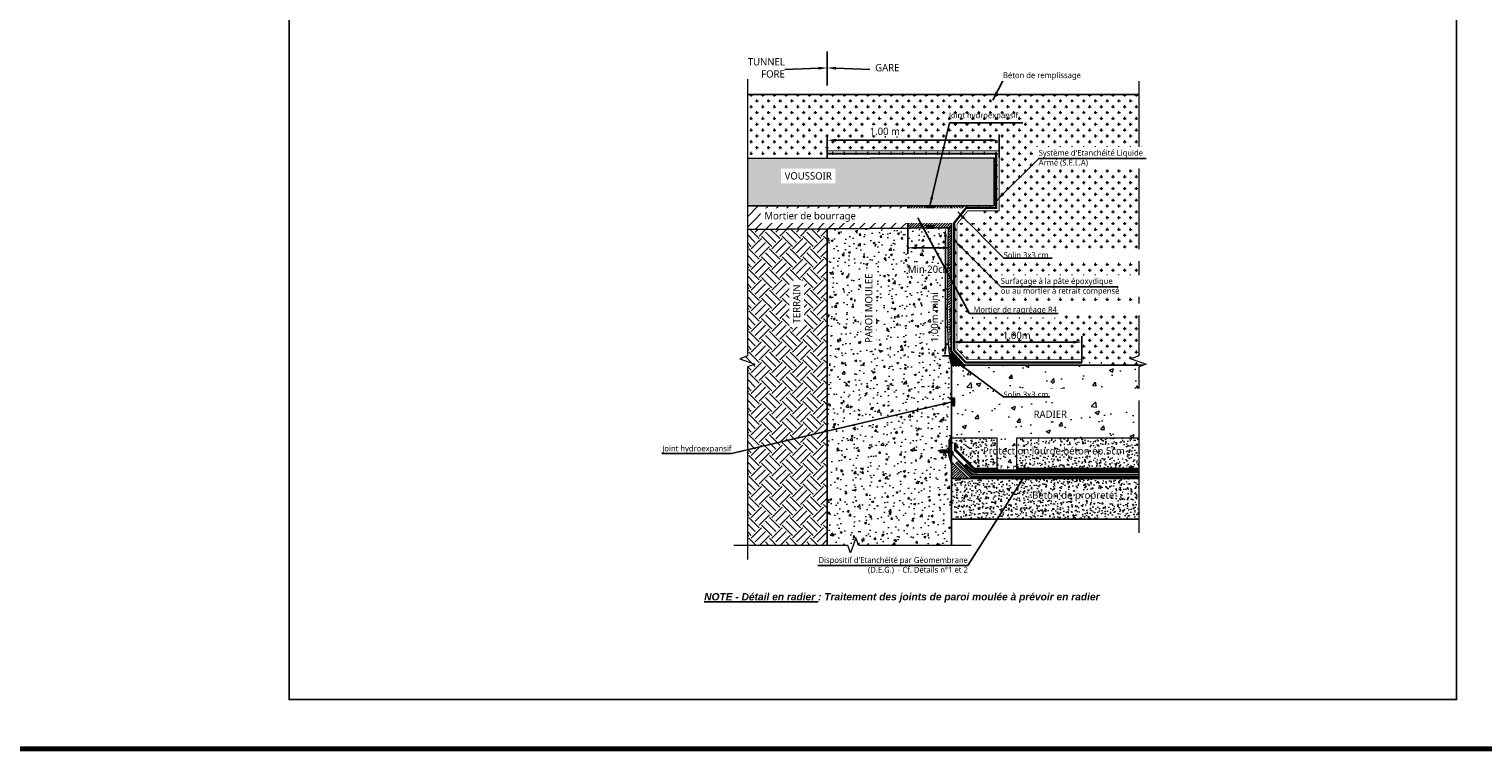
# Model space of a CAD drawing. Header units: millimetres. Extents: x -3314 to 21255525, y -15000 to 1735000.
# Tile 12 of 108: x 13092 to 13590, y 6215 to 6461. Entities that reach past the tile are written whole.
import ezdxf
from ezdxf import colors
from ezdxf.entities.mleader import LeaderData, LeaderLine
from ezdxf.math import Vec2, Vec3

# ---------------------------------------------------------------- set-up
doc = ezdxf.new("R2010")
doc.units = ezdxf.units.MM
for name, pattern in [('CACHE', [0.375, 0.25, -0.125]), ('CACHE2', [0.1875, 0.125, -0.0625]), ('CONTINU', [0])]:
    doc.linetypes.add(name, pattern=pattern)
for name, color, linetype, lineweight in [('Dessin_AXE', 8, 'Continuous', 5), ('Dessin_HACHURES', 253, 'Continuous', 9), ('Matériel_Joint Hydroexpansif', 140, 'CACHE', 0), ('Produit_Enduit de protection au feu', 6, 'Continuous', 0), ('SYSTEME_DEG_ Geomembrane SYNTHETIQUE', 1, 'Continuous', 9), ('SYSTEME_DEG_Protection inferieure', 3, 'Continuous', 5), ('SYSTEME_DEG_Protection superieure', 5, 'Continuous', 9), ("SYSTEME_FPM_Feuille Bitume + enduit d'imperméabilisation", 4, 'Continuous', 9), ('SYSTEME_S.E.L.A', 210, 'CACHE', 0)]:
    doc.layers.add(name, color=color, linetype=linetype, lineweight=lineweight)
for name, color, linetype in [('Dessin_COTATIONS', 7, 'Continuous'), ('Dessin_TEXTES', 7, 'CONTINU'), ('L1', 7, 'Continuous'), ('Matériel_Profilé de compartimentage', 7, 'Continuous'), ('Matériel_Profilé PM200', 40, 'Continuous')]:
    doc.layers.add(name, color=color, linetype=linetype)
doc.styles.add('Arial', font='segoeui.ttf')
doc.styles.add('txt-moyen', font='segoeui.ttf')
doc.linetypes.add('ISOLATION', pattern='A,0.0001,-0.1,[134,ltypeshp.shx,S=0.1,R=0,X=-0.1,Y=0],-0.2,[134,ltypeshp.shx,S=0.1,R=180,X=0.1,Y=0],-0.1', length=0.4001)
doc.dimstyles.new('1000F2', dxfattribs={"dimscale": 10, "dimtxt": 0.25, "dimasz": 0.3, "dimexe": 0.2, "dimexo": 0, "dimgap": 0.1, "dimtad": 1, "dimzin": 0, "dimdsep": 46, "dimtxsty": 'txt-moyen', "dimcen": 0.1, "dimclrd": 256, "dimclre": 256, "dimclrt": 256, "dimazin": 0, "dimtfac": 1, "dimtmove": 2, "dimatfit": 3, "dimfxl": 1, "dimtolj": 1, "dimtzin": 0, "dimlwd": -1, "dimlwe": -1, "dimarcsym": 0})
pattern_1 = [(50, (13125.308, 3414.9476), (3.586301, -0.3137607), [0.375, -4.125]), (355, (13125.308, 3414.9476), (-0.6937567, 3.7609607), [0.3, -3.3]), (100.45144, (13125.607, 3414.9215), (2.8925442, 3.4472), [0.318701, -3.5057106]), (46.1842, (13125.308, 3415.9476), (5.3362067, -0.8275964), [0.5625, -6.1875]), (96.63564, (13125.753, 3415.8786), (4.67331, 4.870593), [0.478052, -5.258569]), (351.18416, (13125.308, 3415.9476), (4.67331, 4.870593), [0.45, -4.95]), (21, (13125.808, 3415.6976), (2.9845353, -2.0130945), [0.375, -4.125]), (326, (13125.808, 3415.6976), (1.2165767, 3.62575), [0.3, -3.3]), (71.45144, (13126.057, 3415.53), (4.201112, 1.6126558), [0.318701, -3.5057106]), (37.5, (13125.3081, 3414.9476), (0.0607993, 1.66446927), [0, -3.26, 0, -3.35, 0, -3.3125]), (7.5, (13125.3081, 3414.9476), (1.3153477, 1.9720586), [0, -1.91, 0, -3.185, 0, -1.2625]), (327.5, (13124.1931, 3414.9476), (2.6691122, -0.11277436), [0, -1.25, 0, -3.9, 0, -5.175]), (317.5, (13123.6931, 3414.9476), (2.9159308, 0.500525), [0, -1.625, 0, -2.59, 0, -3.675])]

# ---------------------------------------------------------------- blocks, each defined once
blk = doc.blocks.new('*D5')
at = {"layer": 'Defpoints', "color": 0, "transparency": 16777216}
for p in [(13424.54, 6423.35), (13365.63, 6417.19), (13424.54, 6417.31)]:
    blk.add_point(p, dxfattribs=at)
at = {"layer": 'Dessin_COTATIONS', "transparency": 16777216}
for p, q in [((13365.63, 6417.19), (13365.63, 6425.35)), ((13368.63, 6423.35), (13421.54, 6423.35)), ((13424.54, 6417.31), (13424.54, 6425.35))]:
    blk.add_line(p, q, dxfattribs=at)
for points in [[(13368.63, 6423.85), (13368.63, 6422.85), (13365.63, 6423.35)], [(13421.54, 6422.85), (13421.54, 6423.85), (13424.54, 6423.35)]]:
    blk.add_solid(points, dxfattribs=at)
at = {"layer": 'Dessin_COTATIONS', "transparency": 16777216, "insert": (13385.36, 6426.37), "char_height": 2.5, "attachment_point": 5, "style": 'txt-moyen'}
blk.add_mtext('\\A1;1.00 m', dxfattribs=at)
blk = doc.blocks.new('*D6')
at = {"layer": 'Defpoints', "color": 0, "transparency": 16777216}
for p in [(13408.26, 6393.3), (13406.11, 6349.57), (13408.26, 6349.57)]:
    blk.add_point(p, dxfattribs=at)
at = {"layer": 'Dessin_COTATIONS', "transparency": 16777216}
for p, q in [((13407.76, 6393.3), (13405.11, 6393.3)), ((13406.11, 6390.3), (13406.11, 6352.57)), ((13407.76, 6349.57), (13405.11, 6349.57))]:
    blk.add_line(p, q, dxfattribs=at)
for points in [[(13406.61, 6390.3), (13405.61, 6390.3), (13406.11, 6393.3)], [(13405.61, 6352.57), (13406.61, 6352.57), (13406.11, 6349.57)]]:
    blk.add_solid(points, dxfattribs=at)
at = {"layer": 'Dessin_COTATIONS', "transparency": 16777216, "insert": (13402.61, 6362.75), "char_height": 2.5, "attachment_point": 5, "rotation": 90, "style": 'txt-moyen'}
blk.add_mtext('\\A1;1;00m mini', dxfattribs=at)
blk = doc.blocks.new('*D106')
at = {"layer": 'Defpoints', "color": 0, "transparency": 16777216}
for p in [(13393.21, 6393.3), (13408.26, 6393.3), (13393.21, 6386.5)]:
    blk.add_point(p, dxfattribs=at)
at = {"layer": 'Dessin_COTATIONS', "transparency": 16777216}
for p, q in [((13393.21, 6393.3), (13393.21, 6384.5)), ((13408.26, 6393.3), (13408.26, 6384.5)), ((13405.26, 6386.5), (13396.21, 6386.5))]:
    blk.add_line(p, q, dxfattribs=at)
for points in [[(13396.21, 6387), (13396.21, 6386), (13393.21, 6386.5)], [(13405.26, 6386), (13405.26, 6387), (13408.26, 6386.5)]]:
    blk.add_solid(points, dxfattribs=at)
at = {"layer": 'Dessin_COTATIONS', "transparency": 16777216, "insert": (13400.73, 6379.17), "char_height": 2.5, "attachment_point": 5, "style": 'txt-moyen'}
blk.add_mtext('\\A1;Min 20cm', dxfattribs=at)
blk = doc.blocks.new('*D116')
at = {"layer": 'Defpoints', "color": 0, "transparency": 16777216}
for p in [(13452.91, 6354.23), (13408.26, 6346.29), (13452.91, 6347.23)]:
    blk.add_point(p, dxfattribs=at)
at = {"layer": 'Dessin_COTATIONS', "transparency": 16777216}
for p, q in [((13408.26, 6346.29), (13408.26, 6356.23)), ((13452.91, 6347.23), (13452.91, 6356.23)), ((13411.26, 6354.23), (13449.91, 6354.23))]:
    blk.add_line(p, q, dxfattribs=at)
for points in [[(13411.26, 6354.73), (13411.26, 6353.73), (13408.26, 6354.23)], [(13449.91, 6353.73), (13449.91, 6354.73), (13452.91, 6354.23)]]:
    blk.add_solid(points, dxfattribs=at)
at = {"layer": 'Dessin_COTATIONS', "transparency": 16777216, "insert": (13430.58, 6356.51), "char_height": 2.5, "attachment_point": 5, "style": 'txt-moyen'}
blk.add_mtext('\\A1;1.00m', dxfattribs=at)

msp = doc.modelspace()

# ---------------------------------------------------------------- hatches: boundary and pattern name
at = {"layer": 'Dessin_HACHURES', "linetype": 'CONTINU'}
h = msp.add_hatch(color=256, dxfattribs=at)
h.dxf.hatch_style = 1
h.paths.add_polyline_path([(13422.8157, 6400.8356), (13422.8157, 6417.3493), (13338.2608, 6417.1192), (13338.2608, 6400.8356)])
h.paths.add_polyline_path([(13349.2789, 6408.5017), (13368.9651, 6408.5017), (13368.9651, 6413.6535), (13349.2789, 6413.6535)], flags=24)
h = msp.add_hatch(dxfattribs=at)
h.set_pattern_fill('ANSI31', color=256, scale=20)
h.set_pattern_definition([(45, (14134.2335, 3201.4837), (-1.767767, 1.767767), [])])
h.paths.add_polyline_path([(13338.2608, 6400.8356), (13338.2608, 6392.8377), (13393.2077, 6393.0914), (13393.2077, 6400.8356)])
h.paths.add_polyline_path([(13343.2194, 6394.767), (13375.1413, 6394.767), (13375.1413, 6399.9187), (13343.2194, 6399.9187)], flags=24)
h = msp.add_hatch(dxfattribs=at)
h.set_pattern_fill('AR-CONC', color=256)
h.set_pattern_definition([(50, (14134.2335, 3201.4837), (7.172602, -0.627521), [0.75, -8.25]), (355, (14134.2335, 3201.484), (-1.387513, 7.521921), [0.6, -6.6]), (100.45144, (14134.831, 3201.4314), (5.785088, 6.8944), [0.637402, -7.011421]), (46.1842, (14134.2335, 3203.484), (10.672413, -1.655193), [1.125, -12.375]), (96.63564, (14135.123, 3203.346), (9.34662, 9.741186), [0.956103, -10.517138]), (351.18416, (14134.233, 3203.484), (9.34662, 9.741186), [0.9, -9.9]), (21, (14135.2335, 3202.9837), (5.96907, -4.026189), [0.75, -8.25]), (326, (14135.2335, 3202.984), (2.433153, 7.2515), [0.6, -6.6]), (71.45144, (14135.731, 3202.648), (8.402224, 3.225312), [0.637402, -7.011421]), (37.5, (14134.2335, 3201.4837), (0.1215986, 3.3289385), [0, -6.52, 0, -6.7, 0, -6.625]), (7.5, (14134.2335, 3201.4837), (2.6306954, 3.944117), [0, -3.82, 0, -6.37, 0, -2.525]), (327.5, (14132.0035, 3201.4837), (5.3382244, -0.2255487), [0, -2.5, 0, -7.8, 0, -10.35]), (317.5, (14131.0035, 3201.4837), (5.831862, 1.00105), [0, -3.25, 0, -5.18, 0, -7.35])])
h.paths.add_polyline_path([(13408.2557, 6346.2908), (13408.2557, 6393.3008), (13365.635, 6393.0188), (13365.635, 6284.8033), (13408.2557, 6284.8033), (13408.2557, 6312.4776), (13407.3225, 6315.4585), (13407.33, 6316.4383), (13404.296, 6316.4383), (13404.296, 6317.1749), (13407.3357, 6317.1749), (13407.3628, 6320.6953), (13408.2557, 6322.1455)])
h.paths.add_polyline_path([(13404.7348, 6386.7385), (13404.7348, 6397.6952), (13399.583, 6397.6952), (13399.583, 6386.7385)], flags=9)
h.paths.add_polyline_path([(13382.4836, 6351.8385), (13382.4836, 6379.6761), (13377.3319, 6379.6761), (13377.3319, 6351.8385)], flags=24)
at = {"layer": 'Dessin_HACHURES'}
h = msp.add_hatch(dxfattribs=at)
h.set_pattern_fill('ANSI31', color=256, scale=5, style=0)
h.set_pattern_definition([(45, (13531.1411, 7433.1111), (-0.44194174, 0.44194174), [])])
h.paths.add_polyline_path([(13393.2077, 6393.0914), (13393.2077, 6400.8356), (13408.2557, 6400.8356), (13408.2557, 6398.5256), (13408.2557, 6393.2963)])
h = msp.add_hatch(dxfattribs=at)
h.set_pattern_fill('ANSI31', color=256, scale=5, angle=90)
h.set_pattern_definition([(135, (12851.0591, 3286.8322), (-0.44194174, -0.44194174), [])])
h.paths.add_polyline_path([(13408.2557, 6395.9281), (13412.5836, 6400.8356), (13408.2557, 6400.8356)])
at = {"layer": 'Dessin_HACHURES', "linetype": 'CONTINU'}
h = msp.add_hatch(dxfattribs=at)
h.set_pattern_fill('EARTH', color=256, scale=20, angle=45)
h.set_pattern_definition([(45, (14134.2335, 3201.4837), (4e-16, 7.071068), [5, -5]), (45, (14132.9076, 3202.8095), (4e-16, 7.071068), [5, -5]), (45, (14131.582, 3204.1353), (4e-16, 7.071068), [5, -5]), (135, (14131.582, 3205.019), (-7.071068, 9e-16), [5, -5]), (135, (14132.9076, 3206.345), (-7.071068, 9e-16), [5, -5]), (135, (14134.2335, 3207.671), (-7.071068, 9e-16), [5, -5])])
h.paths.add_polyline_path([(13365.635, 6393.0188), (13338.2608, 6392.8377), (13338.2608, 6349.481), (13335.6851, 6348.5435), (13340.8366, 6346.6685), (13338.2608, 6345.731), (13338.2608, 6284.636), (13365.635, 6284.636)])
h.paths.add_polyline_path([(13357.7322, 6359.1127), (13357.7322, 6375.6918), (13352.5804, 6375.6918), (13352.5804, 6359.1127)], flags=24)
at = {"layer": 'Dessin_HACHURES'}
h = msp.add_hatch(dxfattribs=at)
h.set_pattern_fill('ANSI31', color=256, scale=5)
h.set_pattern_definition([(45, (14221.0697, 3193.62544), (-0.44194174, 0.44194174), [])])
edge = h.paths.add_edge_path()
edge.add_line((13408.2557, 6346.2908), (13408.2557, 6393.3008))
edge.add_line((13408.2557, 6393.3008), (13407.209, 6393.2939))
edge.add_spline(control_points=[(13407.209, 6393.2939), (13407.1809, 6390.2419), (13407.165, 6377.9553), (13407.0628, 6355.968), (13408.2557, 6346.2908), (13408.2557, 6346.2908)], knot_values=[5.2918817, 5.2918817, 5.2918817, 5.2918817, 7.45564004, 15.10622075, 18.80133905, 18.80133905, 18.80133905, 18.80133905], degree=3, periodic=0)
at = {"layer": 'Dessin_HACHURES', "lineweight": 70}
h = msp.add_hatch(dxfattribs=at)
h.set_pattern_fill('ANSI31', color=256, scale=0.2, style=0)
h.set_pattern_definition([(45, (17371.75324, 5560.9589), (-0.44901281, 0.44901281), [])])
h.paths.add_polyline_path([(13412.6098, 6346.2908), (13408.2557, 6351.2281), (13408.2557, 6346.2908)])
at = {"layer": 'Dessin_HACHURES'}
h = msp.add_hatch(dxfattribs=at)
h.set_pattern_fill('AR-CONC', color=256, scale=2, style=0)
h.set_pattern_definition([(50, (14134.233, 3201.484), (14.345204, -1.255043), [1.5, -16.5]), (355, (14134.233, 3201.484), (-2.77503, 15.04384), [1.2, -13.2]), (100.45144, (14135.429, 3201.379), (11.570177, 13.7888), [1.274804, -14.02284]), (46.1842, (14134.233, 3205.484), (21.34483, -3.31039), [2.25, -24.75]), (96.6356, (14136.012, 3205.208), (18.69324, 19.48237), [1.9122, -21.03428]), (351.1842, (14134.233, 3205.484), (18.69324, 19.48237), [1.8, -19.8]), (21, (14136.233, 3204.484), (11.93814, -8.052378), [1.5, -16.5]), (326, (14136.233, 3204.484), (4.86631, 14.503), [1.2, -13.2]), (71.45144, (14137.228, 3203.813), (16.80445, 6.450623), [1.274804, -14.02284]), (37.5, (14134.2335, 3201.4837), (0.243197, 6.657877), [0, -13.04, 0, -13.4, 0, -13.25]), (7.5, (14134.2335, 3201.484), (5.26139, 7.888234), [0, -7.64, 0, -12.74, 0, -5.05]), (327.5, (14129.7735, 3201.4837), (10.676449, -0.451097), [0, -5, 0, -15.6, 0, -20.7]), (317.5, (14127.773, 3201.484), (11.663723, 2.0021), [0, -6.5, 0, -10.36, 0, -14.7])])
h.paths.add_polyline_path([(13472.3835, 6345.731), (13473.9215, 6346.2908), (13408.2557, 6346.2908), (13408.2557, 6321.4204), (13472.3835, 6321.4204)])
h.paths.add_polyline_path([(13431.7837, 6325.3867), (13452.0077, 6325.3867), (13452.0077, 6332.5991), (13431.7837, 6332.5991)], flags=24)
at = {"layer": 'Dessin_HACHURES', "linetype": 'ByBlock'}
h = msp.add_hatch(dxfattribs=at)
h.set_pattern_fill('ANSI31', color=256, scale=4)
h.set_pattern_definition([(45, (12531.1411, 9183.1111), (-0.35355339, 0.35355339), [])])
h.paths.add_polyline_path([(13407.3357, 6317.1749), (13408.2557, 6317.1749), (13408.2557, 6322.1455), (13407.3628, 6320.6953)])
h.paths.add_polyline_path([(13408.2557, 6316.4383), (13407.33, 6316.4383), (13407.3225, 6315.4585), (13408.2557, 6312.4776)])
h = msp.add_hatch(dxfattribs=at)
h.set_pattern_fill('AR-CONC', color=256, scale=0.5)
h.set_pattern_definition(pattern_1)
h.paths.add_polyline_path([(13409.7291, 6319.714), (13409.4791, 6319.714), (13408.2557, 6319.714), (13408.2557, 6321.4204), (13423.8416, 6321.4204), (13423.8416, 6311.0712), (13416.1069, 6311.0712), (13409.7291, 6317.412)])
h.paths.add_polyline_path([(13418.3602, 6314.3694), (13468.147, 6314.3694), (13468.147, 6319.5211), (13418.3602, 6319.5211)], flags=9)
h = msp.add_hatch(dxfattribs=at)
h.set_pattern_fill('AR-CONC', color=256, scale=0.5)
h.set_pattern_definition(pattern_1)
h.paths.add_polyline_path([(13430.5774, 6313.5627), (13430.5774, 6321.4204), (13472.3835, 6321.4204), (13472.3835, 6311.0712), (13430.5774, 6311.0712)])
h.paths.add_polyline_path([(13418.3602, 6314.3694), (13468.147, 6314.3694), (13468.147, 6319.5211), (13418.3602, 6319.5211)], flags=9)
at = {"layer": 'Dessin_HACHURES'}
h = msp.add_hatch(dxfattribs=at)
h.set_pattern_fill('AR-CONC', color=256, style=0)
h.set_pattern_definition([(50, (13125.308, 3414.9476), (7.172602, -0.627521), [0.75, -8.25]), (355, (13125.308, 3414.9476), (-1.387513, 7.521921), [0.6, -6.6]), (100.45144, (13125.906, 3414.895), (5.785088, 6.8944), [0.637402, -7.011421]), (46.1842, (13125.308, 3416.948), (10.672413, -1.655193), [1.125, -12.375]), (96.63564, (13126.197, 3416.81), (9.34662, 9.741186), [0.956103, -10.517138]), (351.18416, (13125.308, 3416.948), (9.34662, 9.741186), [0.9, -9.9]), (21, (13126.308, 3416.4476), (5.96907, -4.026189), [0.75, -8.25]), (326, (13126.308, 3416.4476), (2.433153, 7.2515), [0.6, -6.6]), (71.45144, (13126.8055, 3416.112), (8.402224, 3.225312), [0.637402, -7.011421]), (37.5, (13125.308, 3414.9476), (0.1215986, 3.3289385), [0, -6.52, 0, -6.7, 0, -6.625]), (7.5, (13125.308, 3414.9476), (2.6306954, 3.944117), [0, -3.82, 0, -6.37, 0, -2.525]), (327.5, (13123.078, 3414.9476), (5.3382244, -0.2255487), [0, -2.5, 0, -7.8, 0, -10.35]), (317.5, (13122.078, 3414.9476), (5.831862, 1.00105), [0, -3.25, 0, -5.18, 0, -7.35])])
h.paths.add_polyline_path([(13423.8416, 6321.4204), (13430.5774, 6321.4204), (13430.5774, 6311.0712), (13423.8416, 6311.0712)])
h.paths.add_polyline_path([(13418.3602, 6314.3694), (13468.147, 6314.3694), (13468.147, 6319.5211), (13418.3602, 6319.5211)], flags=9)
at = {"layer": 'Dessin_HACHURES', "linetype": 'Continuous'}
h = msp.add_hatch(dxfattribs=at)
h.set_pattern_fill('ANSI31', color=256, scale=5)
h.set_pattern_definition([(45, (12851.0591, 3286.8322), (-0.44194174, 0.44194174), [])])
h.paths.add_polyline_path([(13408.2557, 6313.2164), (13408.2557, 6307.4841), (13413.9879, 6307.4841)])
at = {"layer": 'Dessin_HACHURES'}
h = msp.add_hatch(dxfattribs=at)
h.set_pattern_fill('AR-CONC', color=256, scale=0.5)
h.set_pattern_definition([(50, (12851.059, 3286.8322), (3.586301, -0.3137607), [0.375, -4.125]), (355, (12851.059, 3286.8322), (-0.6937567, 3.7609607), [0.3, -3.3]), (100.45144, (12851.358, 3286.806), (2.8925442, 3.4472), [0.318701, -3.5057106]), (46.1842, (12851.059, 3287.832), (5.3362067, -0.8275964), [0.5625, -6.1875]), (96.63564, (12851.504, 3287.763), (4.67331, 4.870593), [0.478052, -5.258569]), (351.18416, (12851.059, 3287.832), (4.67331, 4.870593), [0.45, -4.95]), (21, (12851.559, 3287.5822), (2.9845353, -2.0130945), [0.375, -4.125]), (326, (12851.559, 3287.5822), (1.2165767, 3.6257502), [0.3, -3.3]), (71.45144, (12851.8078, 3287.4145), (4.201112, 1.6126558), [0.318701, -3.5057106]), (37.5, (12851.0591, 3286.8322), (0.0607993, 1.66446927), [0, -3.26, 0, -3.35, 0, -3.3125]), (7.5, (12851.059, 3286.8322), (1.3153477, 1.9720586), [0, -1.91, 0, -3.185, 0, -1.2625]), (327.5, (12849.9441, 3286.8322), (2.6691122, -0.11277436), [0, -1.25, 0, -3.9, 0, -5.175]), (317.5, (12849.444, 3286.8322), (2.9159308, 0.500525), [0, -1.625, 0, -2.59, 0, -3.675])])
h.paths.add_polyline_path([(13408.2557, 6307.4841), (13408.2557, 6293.6324), (13472.3835, 6293.6324), (13472.3835, 6307.4841)])
h.paths.add_polyline_path([(13435.2503, 6299.2063), (13464.4607, 6299.2063), (13464.4607, 6304.358), (13435.2503, 6304.358)], flags=24)
at = {"layer": 'Matériel_Joint Hydroexpansif'}
for points in [[(13402.2193, 6400.8356), (13402.2193, 6399.7617), (13399.519, 6399.7617), (13399.519, 6400.8356)], [(13402.2623, 6394.335), (13402.2623, 6393.2611), (13399.5621, 6393.2611), (13399.5621, 6394.335)], [(13408.2344, 6335.0851), (13409.3082, 6335.0851), (13409.3082, 6332.3848), (13408.2344, 6332.3848)]]:
    msp.add_hatch(color=256, dxfattribs=at).paths.add_polyline_path(points)

# ---------------------------------------------------------------- linework, layer by layer
at = {"layer": 'Defpoints', "lineweight": 70}
msp.add_line((8721.2504, 6214.9414), (14273.133, 6214.9414), dxfattribs=at)
msp.add_line((8721.2504, 6214.9414), (14273.133, 6214.9414), dxfattribs=at)
at = {"layer": 'Dessin_AXE', "linetype": 'CONTINU'}
msp.add_lwpolyline([(13338.2608, 6444.1992), (13338.2608, 6349.481), (13335.6851, 6348.5435), (13340.8366, 6346.6685), (13338.2608, 6345.731), (13338.2608, 6279.8232)], dxfattribs=at)
at = {"layer": 'Dessin_AXE'}
for points in [[(13472.3835, 6444.1992), (13472.3835, 6349.481), (13469.8078, 6348.5435), (13474.9593, 6346.6685), (13472.3835, 6345.731), (13472.3835, 6288.8799)], [(13414.9034, 6284.636), (13376.4198, 6284.636), (13375.4823, 6287.2118), (13373.6073, 6282.0603), (13372.6698, 6284.636), (13333.6778, 6284.636)]]:
    msp.add_lwpolyline(points, dxfattribs=at)
at = {"layer": 'Dessin_HACHURES', "linetype": 'CONTINU'}
msp.add_line((13338.2608, 6400.8356), (13338.2608, 6392.8377), dxfattribs=at)
at = {"layer": 'Dessin_HACHURES', "linetype": 'ByBlock'}
msp.add_line((13408.2557, 6400.8356), (13408.2557, 6379.7067), dxfattribs=at)
at = {"layer": 'Dessin_TEXTES', "linetype": 'ByBlock'}
msp.add_line((13365.635, 6442.0815), (13365.635, 6453.78), dxfattribs=at)
msp.add_line((13365.635, 6442.0815), (13365.635, 6453.78), dxfattribs=at)
msp.add_line((13365.635, 6442.0815), (13365.635, 6453.78), dxfattribs=at)
at = {"layer": 'L1'}
for p, q in [((13338.2608, 6438.9958), (13472.3835, 6438.9958)), ((13393.2077, 6393.0914), (13393.2077, 6400.8356)), ((13408.2557, 6400.8356), (13408.2557, 6284.8033))]:
    msp.add_line(p, q, dxfattribs=at)
at = {"layer": 'L1', "linetype": 'ByBlock'}
msp.add_line((13422.8157, 6417.3493), (13422.8157, 6400.8356), dxfattribs=at)
at = {"layer": 'L1', "linetype": 'ByBlock', "lineweight": 0}
for p, q in [((13408.2557, 6321.4204), (13423.8416, 6321.4204)), ((13423.8416, 6311.0712), (13423.8416, 6321.4204)), ((13430.5774, 6311.0712), (13430.5774, 6321.4204)), ((13430.5774, 6321.4204), (13472.3835, 6321.4204))]:
    msp.add_line(p, q, dxfattribs=at)
at = {"layer": 'L1', "flags": 128}
for points in [[(13338.2608, 6417.1192), (13422.8157, 6417.3493)], [(13338.2608, 6400.8356), (13422.8157, 6400.8356)], [(13408.2557, 6395.9281), (13412.5836, 6400.8356)], [(13408.2557, 6393.3008), (13338.2608, 6392.8377)], [(13408.2557, 6351.2281), (13412.6098, 6346.2908)], [(13408.2557, 6316.4383), (13408.2557, 6316.4383), (13404.296, 6316.4383), (13404.296, 6316.4383), (13404.296, 6317.1749), (13404.296, 6317.1749), (13408.2557, 6317.1749), (13408.2557, 6317.1749)], [(13472.3835, 6307.4841), (13408.2557, 6307.4841)], [(13408.2557, 6293.6324), (13472.3835, 6293.6324)]]:
    msp.add_lwpolyline(points, dxfattribs=at)
msp.add_lwpolyline([(13365.635, 6284.636), (13365.635, 6393.0412)], close=True, dxfattribs=at)
at = {"layer": 'L1'}
msp.add_lwpolyline([(13473.9215, 6346.2908), (13408.2557, 6346.2908), (13408.2557, 6307.4841), (13472.3835, 6307.4841)], dxfattribs=at)
at = {"layer": 'L1', "linetype": 'ByBlock', "lineweight": 0}
msp.add_lwpolyline([(13408.2557, 6312.4776), (13407.3225, 6315.4585), (13407.3628, 6320.6953), (13408.2557, 6322.1455)], dxfattribs=at)
at = {"layer": 'L1', "lineweight": 0, "flags": 128}
msp.add_lwpolyline([(13408.2557, 6313.2164), (13413.9879, 6307.4841)], dxfattribs=at)
at = {"layer": 'L1', "linetype": 'Continuous', "flags": 128}
for points in [[(13409.6186, 6312.913), (13414.6864, 6307.8745), (13472.3835, 6307.8745)], [(13410.3236, 6313.6221), (13415.0989, 6308.8745), (13472.3835, 6308.8745)]]:
    msp.add_lwpolyline(points, dxfattribs=at)
at = {"layer": 'L1', "lineweight": 5}
msp.add_open_spline([(13408.2557, 6346.2908), (13406.8174, 6352.2053), (13406.9302, 6379.1987), (13407.0858, 6383.74), (13407.1394, 6393.2934)], degree=3, knots=[0, 0, 0, 0, 3.6951183, 10.92978711, 10.92978711, 10.92978711, 10.92978711], dxfattribs=at)
at = {"layer": 'Matériel_Joint Hydroexpansif', "flags": 128}
for points in [[(13399.519, 6400.8356), (13399.519, 6399.7617), (13402.2193, 6399.7617), (13402.2193, 6400.8356)], [(13399.5621, 6394.335), (13399.5621, 6393.2611), (13402.2623, 6393.2611), (13402.2623, 6394.335)], [(13408.2344, 6332.3848), (13409.3082, 6332.3848), (13409.3082, 6335.0851), (13408.2344, 6335.0851)]]:
    msp.add_lwpolyline(points, dxfattribs=at)
at = {"layer": 'Matériel_Profilé de compartimentage', "linetype": 'CONTINU', "const_width": 0.2, "flags": 128}
for points in [[(13425.1598, 6310.6508), (13425.1598, 6311.9102)], [(13427.3094, 6311.9102), (13427.3094, 6310.6508)], [(13429.4024, 6311.9102), (13429.4024, 6310.6508)], [(13431.3143, 6310.6508), (13423.1598, 6310.6508)]]:
    msp.add_lwpolyline(points, dxfattribs=at)
at = {"layer": 'Matériel_Profilé PM200', "linetype": 'CONTINU', "ltscale": 2, "const_width": 0.5, "flags": 128}
msp.add_lwpolyline([(13404.7146, 6316.8066), (13408.2557, 6316.8066, -0.41421356), (13408.7557, 6316.3066), (13408.7557, 6315.7685, 0.19891237), (13408.9021, 6315.4149), (13412.7147, 6311.6024), (13415.078, 6309.2391, 0.19891237), (13415.4315, 6309.0926), (13417.0443, 6309.0926)], format="xyb", dxfattribs=at)
at = {"layer": 'Produit_Enduit de protection au feu', "linetype": 'ByBlock', "ltscale": 0.2, "const_width": 0.3, "flags": 128}
msp.add_lwpolyline([(13410.1107, 6351.8286), (13413.5375, 6348.2324), (13452.9091, 6348.2324)], dxfattribs=at)
at = {"layer": 'SYSTEME_DEG_ Geomembrane SYNTHETIQUE', "ltscale": 0.5, "const_width": 0.5, "flags": 128}
msp.add_lwpolyline([(13472.3835, 6309.8653), (13415.9103, 6309.8653, -0.19891237), (13415.2032, 6310.1582), (13412.9509, 6312.4105)], format="xyb", dxfattribs=at)
at = {"layer": 'SYSTEME_DEG_ Geomembrane SYNTHETIQUE', "linetype": 'ByBlock', "ltscale": 0.1, "flags": 128}
for points in [[(13472.3835, 6309.6153), (13415.9103, 6309.6153, -0.19891237), (13415.0264, 6309.9814), (13412.7741, 6312.2337)], [(13472.3835, 6310.1153), (13415.9103, 6310.1153, -0.19891237), (13415.38, 6310.3349), (13413.1276, 6312.5873)]]:
    msp.add_lwpolyline(points, format="xyb", dxfattribs=at)
at = {"layer": 'SYSTEME_DEG_Protection inferieure', "linetype": 'ISOLATION', "flags": 128}
msp.add_lwpolyline([(13409.9711, 6313.2676), (13414.8927, 6308.3745), (13472.3835, 6308.3745)], dxfattribs=at)
at = {"layer": 'SYSTEME_DEG_Protection superieure', "linetype": 'CACHE2', "ltscale": 0.1, "const_width": 0.5, "flags": 128}
msp.add_lwpolyline([(13430.3627, 6310.8212), (13472.3835, 6310.8212)], dxfattribs=at)
at = {"layer": "SYSTEME_FPM_Feuille Bitume + enduit d'imperméabilisation", "ltscale": 0.1, "const_width": 0.5, "flags": 128}
msp.add_lwpolyline([(13409.4791, 6319.714), (13409.4791, 6317.308), (13416.0037, 6310.8212), (13424.1652, 6310.8212)], dxfattribs=at)
at = {"layer": "SYSTEME_FPM_Feuille Bitume + enduit d'imperméabilisation", "linetype": 'CONTINU', "ltscale": 0.1, "flags": 128}
for points in [[(13409.2291, 6319.714), (13409.2291, 6317.2041), (13415.9006, 6310.5712), (13424.1652, 6310.5712)], [(13409.7291, 6319.714), (13409.7291, 6317.412), (13416.1069, 6311.0712), (13424.1652, 6311.0712)], [(13430.3627, 6311.0712), (13472.3835, 6311.0712)], [(13430.3627, 6310.5712), (13472.3835, 6310.5712)]]:
    msp.add_lwpolyline(points, dxfattribs=at)
at = {"layer": 'SYSTEME_S.E.L.A', "linetype": 'ByBlock', "ltscale": 5, "const_width": 0.75, "flags": 128}
msp.add_lwpolyline([(13408.9976, 6351.5471), (13413.1091, 6347.2324), (13452.9091, 6347.2324)], dxfattribs=at)

# ---------------------------------------------------------------- texts
at = {"layer": 'Dessin_TEXTES'}
for s, insert, char_height, width, attachment_point, style in [('TUNNEL\\PFORE', (13351.0784, 6448.0977), 2.5, 101.5, 6, 'Arial'), ('GARE', (13386.2117, 6449.455), 2.5, 101.5, 2, 'Arial'), ('Joint hydroexpansif', (13431.0284, 6430.2326), 2, 73.895712, 9, 'txt-moyen'), ('RADIER', (13442.0569, 6330.7978), 2.5, 21.399913, 2, 'Arial'), ('Joint hydroexpansif', (13332.8404, 6316.1392), 2, 73.895712, 9, 'txt-moyen'), ('Protection lourde béton ép.5cm', (13443.2758, 6318.2481), 2.5, 101.5, 2, 'Arial'), ('Béton de propreté', (13449.9109, 6303.085), 2.5, 101.5, 2, 'Arial')]:
    msp.add_mtext(s, dxfattribs=dict(at, insert=insert, char_height=char_height, width=width, attachment_point=attachment_point, style=style))
at = {"layer": 'Dessin_TEXTES', "insert": (13413.8164, 6277.7206), "char_height": 2, "attachment_point": 6, "style": 'txt-moyen'}
msp.add_mtext("Dispositif d'Etanchéité par Géomembrane \\P(D.E.G.)  - Cf. Détails n°1 et 2", dxfattribs=at)
at = {"layer": 'Dessin_TEXTES', "color": 0, "insert": (13391.2077, 6266.6715), "char_height": 2.5, "width": 239.177851, "attachment_point": 5, "style": 'txt-moyen', "bg_fill": 2}
msp.add_mtext('{\\L\\fArial|b1|i1|c0|p34;NOTE - Détail en radier }\\fArial|b1|i1|c0|p34;: Traitement des joints de paroi moulée à prévoir en radier', dxfattribs=at)

# ---------------------------------------------------------------- dimensions: what is measured, and where the dimension line sits
at = {"layer": 'Dessin_COTATIONS'}
dim = msp.add_linear_dim(base=(13424.5398, 6423.3453), p1=(13365.635, 6417.1937), p2=(13424.5398, 6417.3096), text='1.00 m', dimstyle='1000F2', override={"dimtxsty": 'txt-moyen', "dimtfill": 0, "dimtfillclr": 0}, dxfattribs=at)
dim.commit()
dim.dimension.update_dxf_attribs({"geometry": '*D5', "text_midpoint": (13385.3635, 6426.3724), "dimtype": 160})
dim = msp.add_linear_dim(base=(13393.2077, 6386.5008), p1=(13408.2557, 6393.3008), p2=(13393.2077, 6393.3008), text='Min 20cm', dimstyle='1000F2', dxfattribs=at)
dim.commit()
dim.dimension.update_dxf_attribs({"geometry": '*D106', "text_midpoint": (13400.7317, 6379.1721)})
dim = msp.add_linear_dim(base=(13406.111, 6349.5735), p1=(13408.2557, 6393.3008), p2=(13408.2557, 6349.5735), angle=90, text='1;00m mini', dimstyle='1000F2', override={"dimexe": 0.1, "dimexo": 0.05}, dxfattribs=at)
dim.commit()
dim.dimension.update_dxf_attribs({"geometry": '*D6', "text_midpoint": (13402.6074, 6362.7502), "dimtype": 160})
dim = msp.add_linear_dim(base=(13452.9091, 6354.2324), p1=(13408.2557, 6346.2908), p2=(13452.9091, 6347.2324), text='1.00m', dimstyle='1000F2', override={"dimtxsty": 'txt-moyen', "dimtfill": 0, "dimtfillclr": 0}, dxfattribs=at)
dim.commit()
dim.dimension.update_dxf_attribs({"geometry": '*D116', "text_midpoint": (13430.5824, 6356.5086)})

# ---------------------------------------------------------------- leaders
at = {"layer": 'Dessin_TEXTES'}
for points in [[(13422.3676, 6437.0236), (13425.8635, 6443.941), (13453.3416, 6443.941)], [(13400.8181, 6400.9076), (13407.5804, 6429.3459), (13432.6761, 6429.3459)], [(13408.4457, 6333.7475), (13332.8404, 6316.1392), (13308.9361, 6316.1392)], [(13433.2194, 6308.3745), (13413.8164, 6277.7206), (13362.433, 6277.7206)]]:
    msp.add_leader(points, dimstyle='1000F2', override={"dimgap": 0.1, "dimtad": 0}, dxfattribs=at)
at = {"layer": 'Dessin_TEXTES', "linetype": 'CONTINU', "lineweight": 9}
ml = msp.add_multileader_mtext('Standard', dxfattribs=at)
ml.set_content('', color=256, style='txt-moyen')
ml.set_leader_properties(linetype='ByLayer', lineweight=-1)
ml.build(insert=Vec2(0, 0))
ml.multileader.update_dxf_attribs({"text_left_attachment_type": 6, "text_right_attachment_type": 6, "dogleg_length": 0, "arrow_head_size": 3})
ctx = ml.context
ctx.base_point, ctx.char_height, ctx.arrow_head_size, ctx.landing_gap_size, ctx.plane_origin = Vec3(13351.0784, 6448.0977), 2.5, 3, 0, Vec3(13311.6622, 6451.5881)
ctx.left_attachment, ctx.right_attachment, ctx.text_align_type = 6, 6, 2
notes = []
notes.append((ctx, [(0, (1, 1, 0), (13351.0784, 6447.5977), (-1, 0), 0, [(0, [(13365.635, 6448.0977)], 0, [])])]))
ctx.mtext.insert, ctx.mtext.alignment, ctx.mtext.flow_direction = Vec3(13351.0784, 6450.5977), 3, 5
ml = msp.add_multileader_mtext('Standard', dxfattribs=at)
ml.set_content('', color=256, style='txt-moyen')
ml.set_leader_properties(linetype='ByLayer', lineweight=-1)
ml.build(insert=Vec2(0, 0))
ml.multileader.update_dxf_attribs({"text_left_attachment_type": 6, "text_right_attachment_type": 6, "dogleg_length": 0, "arrow_head_size": 3})
ctx = ml.context
ctx.base_point, ctx.char_height, ctx.arrow_head_size, ctx.landing_gap_size, ctx.plane_origin = Vec3(13380.1915, 6448.0977), 2.5, 3, 0, Vec3(13419.6078, 6451.5881)
ctx.left_attachment, ctx.right_attachment = 6, 6
notes.append((ctx, [(0, (1, 1, 0), (13380.1915, 6447.5977), (1, 0), 0, [(0, [(13365.635, 6448.0977)], 0, [])])]))
ctx.mtext.insert, ctx.mtext.text_direction, ctx.mtext.flow_direction, ctx.mtext.extrusion = Vec3(13380.1915, 6450.5977), Vec3(-1, 0), 5, Vec3(0, 0, -1)
for ctx, leaders in notes:
    for number, flags, end, landing, length, lines in leaders:
        leader = LeaderData()
        leader.index, (leader.has_last_leader_line, leader.has_dogleg_vector, leader.attachment_direction) = number, flags
        leader.last_leader_point, leader.dogleg_vector, leader.dogleg_length = Vec3(end), Vec3(landing), length
        for number, points, colour, breaks in lines:
            line = LeaderLine()
            line.index, line.vertices, line.color, line.breaks = number, Vec3.list(points), colors.encode_raw_color(colour), breaks
            leader.lines.append(line)
        ctx.leaders.append(leader)

# ---------------------------------------------------------------- next in the draw order: texts
at = {"layer": 'Dessin_TEXTES', "insert": (13425.8635, 6443.941), "char_height": 2, "width": 67.029281, "attachment_point": 7, "style": 'txt-moyen', "bg_fill": 2}
msp.add_mtext('Béton de remplissage', dxfattribs=at)
at = {"layer": 'Dessin_TEXTES', "insert": (13359.1075, 6411.1176), "char_height": 2.5, "attachment_point": 5, "style": 'txt-moyen', "bg_fill": 2}
msp.add_mtext('VOUSSOIR', dxfattribs=at)

# ---------------------------------------------------------------- next in the draw order: hatches: boundary and pattern name
at = {"layer": 'Dessin_HACHURES'}
h = msp.add_hatch(dxfattribs=at)
h.set_pattern_fill('CROSS', color=256, scale=8)
h.set_pattern_definition([(0, (12851.059, 3286.8322), (2, 2), [1, -3]), (90, (12851.559, 3286.3322), (-2, 2), [1, -3])])
h.paths.add_polyline_path([(13472.3835, 6438.9958), (13338.2608, 6438.9958), (13338.2608, 6417.1192), (13422.8157, 6417.3493), (13422.8157, 6400.8356), (13412.5836, 6400.8356), (13409.2791, 6397.0886), (13409.2791, 6381.4381), (13408.2557, 6381.4381), (13408.2557, 6379.7067), (13410.4196, 6348.7743), (13473.9215, 6346.2908), (13474.9593, 6346.6685), (13469.8078, 6348.5435), (13472.3835, 6349.481)])
h.paths.add_polyline_path([(13378.0636, 6424.9567), (13390.3984, 6424.6179), (13390.7754, 6428.2509), (13378.3903, 6428.5502)], flags=16)
h.paths.add_polyline_path([(13425.4729, 6382.5853), (13442.4674, 6382.5853), (13442.4674, 6386.7068), (13425.4729, 6386.7068)], flags=16)
h.paths.add_polyline_path([(13371.1964, 6420.6058), (13396.3669, 6420.6058), (13393.7469, 6420.7073), (13376.3764, 6420.8073)], flags=16)
h.paths.add_polyline_path([(13415.0187, 6362.7702), (13445.8703, 6362.5702), (13446.0703, 6367.2359), (13415.4187, 6367.6359)], flags=16)
h.paths.add_polyline_path([(13437.4626, 6413.6462), (13475.1857, 6413.6462), (13475.1857, 6421.135), (13437.4626, 6421.135)])
h.paths.add_polyline_path([(13424.4883, 6369.6235), (13465.8976, 6369.6235), (13465.8976, 6377.0892), (13424.4883, 6377.0892)], flags=16)

# ---------------------------------------------------------------- next in the draw order: texts
at = {"layer": 'Dessin_TEXTES', "style": 'txt-moyen', "bg_fill": 2}
for s, insert, char_height, width, attachment_point in [("Système d'Etanchéité Liquide\\PArmé (S.E.L.A)", (13438.0882, 6417.145), 2, 50.213234, 4), ('Mortier de bourrage', (13344.1036, 6395.3971), 2.5, 73.895712, 7), ('Surfaçage à la pâte époxydique \\Pou au mortier à retrait compensé', (13425.1138, 6373.1271), 2, 73.895712, 4), ('Mortier de ragréage R4', (13415.7343, 6365.0404), 2, 73.895712, 4)]:
    msp.add_mtext(s, dxfattribs=dict(at, insert=insert, char_height=char_height, width=width, attachment_point=attachment_point))
at = {"layer": 'Dessin_TEXTES', "insert": (13355.117, 6367.3), "char_height": 2.5, "attachment_point": 5, "rotation": 90, "style": 'txt-moyen', "bg_fill": 2}
msp.add_mtext('TERRAIN', dxfattribs=at)

# ---------------------------------------------------------------- next in the draw order: leaders
at = {"layer": 'Dessin_TEXTES'}
for points in [[(13423.8403, 6402.8972), (13438.0882, 6417.145), (13474.8813, 6417.145)], [(13409.3503, 6388.8907), (13425.1138, 6373.1271), (13465.2669, 6373.1271)]]:
    msp.add_leader(points, dimstyle='1000F2', override={"dimgap": 0.1, "dimtad": 0}, dxfattribs=at)

# ---------------------------------------------------------------- next in the draw order: texts
at = {"layer": 'Dessin_TEXTES', "insert": (13426.0984, 6383.0108), "char_height": 2, "width": 73.895712, "attachment_point": 7, "style": 'txt-moyen', "bg_fill": 2}
msp.add_mtext('\\pxsm1.5;Solin 3x3 cm', dxfattribs=at)

# ---------------------------------------------------------------- next in the draw order: linework, layer by layer
at = {"layer": 'SYSTEME_S.E.L.A', "linetype": 'ByBlock', "ltscale": 5, "const_width": 0.75, "flags": 128}
msp.add_lwpolyline([(13365.635, 6418.7351), (13423.5398, 6418.7351), (13423.5398, 6400.1617), (13413.241, 6400.1617), (13409.1107, 6394.9945), (13409.1107, 6351.3214)], dxfattribs=at)

# ---------------------------------------------------------------- next in the draw order: leaders
at = {"layer": 'Dessin_TEXTES'}
for points in [[(13396.636, 6396.7386), (13414.3343, 6364.0404), (13444.7503, 6364.0404)], [(13410.3348, 6398.7743), (13426.0984, 6383.0108), (13442.6672, 6383.0108)]]:
    msp.add_leader(points, dimstyle='1000F2', override={"dimgap": 0.1, "dimtad": 0}, dxfattribs=at)

# ---------------------------------------------------------------- next in the draw order: texts
at = {"layer": 'Dessin_TEXTES', "insert": (13379.8677, 6365.7982), "char_height": 2.5, "attachment_point": 5, "rotation": 90, "style": 'txt-moyen', "bg_fill": 2}
msp.add_mtext('PAROI MOULEE', dxfattribs=at)

# ---------------------------------------------------------------- next in the draw order: linework, layer by layer
at = {"layer": 'Defpoints', "linetype": 'Continuous'}
msp.add_lwpolyline([(13181.2504, 6505.8171), (13581.2504, 6505.8171), (13581.2504, 6231.8171), (13181.2504, 6231.8171)], close=True, dxfattribs=at)
at = {"layer": 'Produit_Enduit de protection au feu', "linetype": 'ByBlock', "ltscale": 0.2, "const_width": 0.3, "flags": 128}
msp.add_lwpolyline([(13365.635, 6419.7351), (13424.5398, 6419.7351), (13424.5398, 6399.1617), (13413.7218, 6399.1617), (13410.1107, 6394.6439), (13410.1107, 6351.8286)], dxfattribs=at)

# ---------------------------------------------------------------- next in the draw order: texts
at = {"layer": 'Dessin_TEXTES', "insert": (13426.0168, 6335.2589), "char_height": 2, "width": 73.895712, "attachment_point": 7, "style": 'txt-moyen', "bg_fill": 2}
msp.add_mtext('\\pxsm1.5;Solin 3x3 cm', dxfattribs=at)

# ---------------------------------------------------------------- next in the draw order: leaders
at = {"layer": 'Dessin_TEXTES'}
msp.add_leader([(13410.2532, 6347.2225), (13426.0168, 6335.4589), (13441.8856, 6335.4589)], dimstyle='1000F2', override={"dimgap": 0.1, "dimtad": 0}, dxfattribs=at)

doc.saveas('drawing.dxf')
